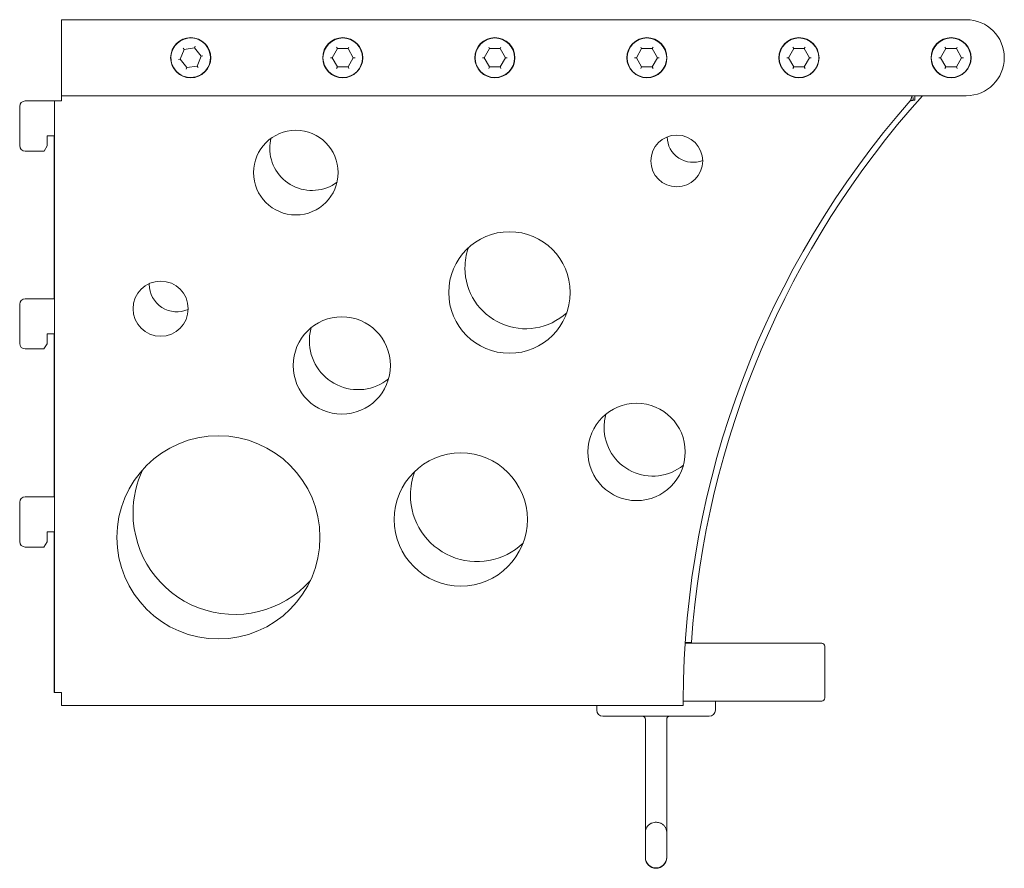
# Model space of a CAD drawing. Header units: millimetres. Extents: x -770 to -447, y -539 to -260.
import ezdxf

# ---------------------------------------------------------------- set-up
doc = ezdxf.new("R2010")
doc.units = ezdxf.units.MM

msp = doc.modelspace()

# ---------------------------------------------------------------- linework, layer by layer
at = {"color": 0, "linetype": 'Continuous', "lineweight": 0}
for p, q in [((-756.55, -260.25), (-756.55, -261.75)), ((-756.55, -260.25), (-459.05, -260.25)), ((-756.55, -261.75), (-756.55, -283.75)), ((-716.19, -270.02), (-717.48, -273.24)), ((-716.19, -270.02), (-716.54, -269.57)), ((-712.76, -269.53), (-716.19, -270.02)), ((-712.54, -268.99), (-712.76, -269.53)), ((-710.62, -272.25), (-712.76, -269.53)), ((-665.78, -269.75), (-667.51, -272.75)), ((-665.78, -269.75), (-666.07, -269.25)), ((-662.32, -269.75), (-665.78, -269.75)), ((-662.03, -269.25), (-662.32, -269.75)), ((-660.58, -272.75), (-662.32, -269.75)), ((-615.78, -269.75), (-617.51, -272.75)), ((-615.78, -269.75), (-616.07, -269.25)), ((-612.32, -269.75), (-615.78, -269.75)), ((-612.03, -269.25), (-612.32, -269.75)), ((-610.58, -272.75), (-612.32, -269.75)), ((-565.78, -269.75), (-567.51, -272.75)), ((-565.78, -269.75), (-566.07, -269.25)), ((-562.32, -269.75), (-565.78, -269.75)), ((-562.03, -269.25), (-562.32, -269.75)), ((-560.58, -272.75), (-562.32, -269.75)), ((-515.78, -269.75), (-517.51, -272.75)), ((-515.78, -269.75), (-516.07, -269.25)), ((-512.32, -269.75), (-515.78, -269.75)), ((-512.03, -269.25), (-512.32, -269.75)), ((-510.58, -272.75), (-512.32, -269.75)), ((-465.78, -269.75), (-467.51, -272.75)), ((-465.78, -269.75), (-466.07, -269.25)), ((-462.32, -269.75), (-465.78, -269.75)), ((-462.03, -269.25), (-462.32, -269.75)), ((-460.58, -272.75), (-462.32, -269.75)), ((-717.48, -273.24), (-718.05, -273.32)), ((-717.48, -273.24), (-715.34, -275.96)), ((-711.91, -275.47), (-710.62, -272.25)), ((-710.05, -272.17), (-710.62, -272.25)), ((-667.51, -272.75), (-668.09, -272.75)), ((-667.51, -272.75), (-665.78, -275.75)), ((-662.32, -275.75), (-660.58, -272.75)), ((-660.01, -272.75), (-660.58, -272.75)), ((-617.51, -272.75), (-618.09, -272.75)), ((-617.51, -272.75), (-615.78, -275.75)), ((-612.32, -275.75), (-610.58, -272.75)), ((-610.01, -272.75), (-610.58, -272.75)), ((-567.51, -272.75), (-568.09, -272.75)), ((-567.51, -272.75), (-565.78, -275.75)), ((-562.32, -275.75), (-560.58, -272.75)), ((-560.01, -272.75), (-560.58, -272.75)), ((-517.51, -272.75), (-518.09, -272.75)), ((-517.51, -272.75), (-515.78, -275.75)), ((-512.32, -275.75), (-510.58, -272.75)), ((-510.01, -272.75), (-510.58, -272.75)), ((-467.51, -272.75), (-468.09, -272.75)), ((-467.51, -272.75), (-465.78, -275.75)), ((-462.32, -275.75), (-460.58, -272.75)), ((-460.01, -272.75), (-460.58, -272.75)), ((-715.34, -275.96), (-715.55, -276.5)), ((-715.34, -275.96), (-711.91, -275.47)), ((-711.55, -275.92), (-711.91, -275.47)), ((-665.78, -275.75), (-666.07, -276.25)), ((-665.78, -275.75), (-662.32, -275.75)), ((-662.03, -276.25), (-662.32, -275.75)), ((-615.78, -275.75), (-616.07, -276.25)), ((-615.78, -275.75), (-612.32, -275.75)), ((-612.03, -276.25), (-612.32, -275.75)), ((-565.78, -275.75), (-566.07, -276.25)), ((-565.78, -275.75), (-562.32, -275.75)), ((-562.03, -276.25), (-562.32, -275.75)), ((-515.78, -275.75), (-516.07, -276.25)), ((-515.78, -275.75), (-512.32, -275.75)), ((-512.03, -276.25), (-512.32, -275.75)), ((-465.78, -275.75), (-466.07, -276.25)), ((-465.78, -275.75), (-462.32, -275.75)), ((-462.03, -276.25), (-462.32, -275.75)), ((-756.55, -283.75), (-756.55, -285.25)), ((-759.55, -286.95), (-768.47, -286.95)), ((-759.55, -286.95), (-758.8, -286.95)), ((-758.8, -481.45), (-758.8, -286.95)), ((-758.8, -286.95), (-756.55, -286.95)), ((-756.55, -285.83), (-756.55, -285.25)), ((-459.05, -285.25), (-756.55, -285.25)), ((-756.55, -286.95), (-756.55, -285.83)), ((-476.52, -285.86), (-476.52, -286.75)), ((-476.52, -286.75), (-476, -286.75)), ((-476, -286.75), (-476, -285.25)), ((-770.27, -288.75), (-770.27, -301.64)), ((-761.27, -301.71), (-761.27, -298.44)), ((-761.27, -298.44), (-759.55, -298.44)), ((-758.97, -298.44), (-759.55, -298.44)), ((-758.97, -351.99), (-758.97, -298.44)), ((-768.47, -303.44), (-762.27, -303.44)), ((-762.27, -303.44), (-761.27, -301.71)), ((-759.55, -351.99), (-768.47, -351.99)), ((-759.55, -351.99), (-758.97, -351.99)), ((-770.27, -353.79), (-770.27, -366.69)), ((-761.27, -366.81), (-761.27, -363.54)), ((-761.27, -363.54), (-759.55, -363.54)), ((-758.97, -363.54), (-759.55, -363.54)), ((-758.97, -417.09), (-758.97, -363.54)), ((-768.47, -368.49), (-762.35, -368.49)), ((-762.35, -368.49), (-761.27, -366.81)), ((-759.55, -417.09), (-768.47, -417.09)), ((-759.55, -417.09), (-758.97, -417.09)), ((-770.27, -418.89), (-770.27, -431.79)), ((-761.27, -431.91), (-761.27, -428.64)), ((-761.27, -428.64), (-759.55, -428.64)), ((-758.97, -428.64), (-759.55, -428.64)), ((-758.97, -481.45), (-758.97, -428.64)), ((-768.47, -433.59), (-762.35, -433.59)), ((-762.35, -433.59), (-761.27, -431.91)), ((-551.46, -465.2), (-506.55, -465.2)), ((-551.44, -465), (-549.41, -465)), ((-505.55, -466.2), (-505.55, -483.2)), ((-758.8, -481.45), (-758.97, -481.45)), ((-756.55, -481.45), (-758.8, -481.45)), ((-756.55, -481.45), (-756.55, -484)), ((-756.55, -485.7), (-756.55, -484)), ((-506.55, -484.2), (-552.11, -484.2)), ((-541.55, -487.2), (-541.55, -484.2)), ((-552.11, -485.7), (-756.55, -485.7)), ((-580.55, -487.2), (-580.55, -485.7)), ((-578.55, -489.2), (-570.55, -489.2)), ((-551.55, -489.2), (-570.55, -489.2)), ((-564.55, -527.33), (-564.55, -490.2)), ((-557.55, -527.33), (-557.55, -490.2)), ((-551.55, -489.2), (-543.55, -489.2)), ((-564.55, -529.02), (-564.55, -527.33)), ((-557.55, -529.02), (-557.55, -527.33)), ((-564.55, -529.02), (-564.55, -535.56)), ((-557.55, -535.56), (-557.55, -529.02)), ((-564.55, -535.56), (-564.55, -535.69)), ((-557.55, -535.69), (-557.55, -535.56))]:
    msp.add_line(p, q, dxfattribs=at)
at = {"color": 0, "linetype": 'Continuous', "lineweight": 0, "extrusion": (2.20056e-16, 0, -1)}
for centre, radius, start, end in [((459.05, -272.75), 12.5, 90, 180), ((714.05, -272.75), 6.5, 351.8516, 171.8516), ((459.05, -272.75), 12.5, 180, 270), ((250.11, -485.5), 300, 3.9183, 41.8744), ((543.55, -487.2), 2, 180, 270), ((556.55, -490.2), 1, 0, 90)]:
    msp.add_arc(centre, radius, start, end, dxfattribs=at)
at = {"color": 0, "linetype": 'Continuous', "lineweight": 0}
for centre, radius, start, end in [((-714.05, -272.75), 6.6, 0, 180), ((-664.05, -272.75), 6.6, 0, 180), ((-614.05, -272.75), 6.6, 0, 180), ((-564.05, -272.75), 6.6, 0, 180), ((-514.05, -272.75), 6.6, 0, 180), ((-464.05, -272.75), 6.6, 0, 180), ((-714.05, -272.75), 6.6, 180, 0), ((-664.05, -272.75), 6.6, 180, 0), ((-614.05, -272.75), 6.6, 180, 0), ((-564.05, -272.75), 6.6, 180, 0), ((-514.05, -272.75), 6.6, 180, 0), ((-464.05, -272.75), 6.6, 180, 0), ((-768.47, -288.75), 1.8, 90, 180), ((-679.48, -310.51), 13.91, 0, 180), ((-674.15, -302.46), 13.91, 166.8224, 180), ((-554.23, -306.67), 8.51, 0, 180), ((-548.9, -298.62), 8.51, 181.0656, 291.9569), ((-768.47, -301.64), 1.8, 180, 270), ((-674.15, -302.46), 13.91, 180, 306.2), ((-554.23, -306.67), 8.51, 180, 0), ((-679.48, -310.51), 13.91, 180, 0), ((-609.24, -349.92), 19.97, 0, 180), ((-603.91, -341.87), 19.97, 160.4963, 180), ((-603.91, -341.87), 19.97, 180, 312.5262), ((-723.93, -355.25), 9.07, 0, 180), ((-718.6, -347.2), 9.07, 178.6801, 180), ((-718.6, -347.2), 9.07, 180, 294.3422), ((-768.47, -353.79), 1.8, 90, 180), ((-609.24, -349.92), 19.97, 180, 0), ((-723.93, -355.25), 9.07, 180, 0), ((-664.36, -373.91), 16, 0, 180), ((-659.03, -365.86), 16, 164.0671, 180), ((-768.47, -366.69), 1.8, 180, 270), ((-659.03, -365.86), 16, 180, 308.9554), ((-664.36, -373.91), 16, 180, 0), ((-567.45, -402.33), 16, 0, 180), ((-562.13, -394.28), 16, 164.0672, 180), ((-562.13, -394.28), 16, 180, 308.9554), ((-704.94, -430.41), 33.4, 0, 180), ((-625.24, -424.54), 21.88, 0, 180), ((-567.45, -402.33), 16, 180, 0), ((-699.61, -422.35), 33.4, 154.8208, 180), ((-619.92, -416.49), 21.88, 159.2543, 180), ((-768.47, -418.89), 1.8, 90, 180), ((-619.92, -416.49), 21.88, 180, 313.7682), ((-699.61, -422.35), 33.4, 180, 318.2015), ((-625.24, -424.54), 21.88, 180, 0), ((-704.94, -430.41), 33.4, 180, 0), ((-768.47, -431.79), 1.8, 180, 270), ((-506.55, -483.2), 1, 270, 0)]:
    msp.add_arc(centre, radius, start, end, dxfattribs=at)
at = {"color": 0, "linetype": 'Continuous', "lineweight": 0, "extrusion": (2.20056e-16, -2.472e-31, -1)}
for centre in [(664.05, -272.75), (614.05, -272.75), (564.05, -272.75), (514.05, -272.75), (464.05, -272.75)]:
    msp.add_arc(centre, 6.5, 0, 180, dxfattribs=at)
at = {"color": 0, "linetype": 'Continuous', "lineweight": 0, "extrusion": (2.20056e-16, -6.16298e-33, -1)}
msp.add_arc((714.05, -272.75), 6.5, 171.8516, 351.8516, dxfattribs=at)
at = {"color": 0, "linetype": 'Continuous', "lineweight": 0, "extrusion": (2.20056e-16, -4.76319e-31, -1)}
for centre in [(664.05, -272.75), (614.05, -272.75), (564.05, -272.75), (514.05, -272.75), (464.05, -272.75)]:
    msp.add_arc(centre, 6.5, 180, 0, dxfattribs=at)
at = {"color": 0, "linetype": 'Continuous', "lineweight": 0, "extrusion": (2.20056e-16, -9.62965e-35, -1)}
msp.add_arc((252.11, -484.95), 300, 0.1807, 41.3009, dxfattribs=at)
at = {"color": 0, "linetype": 'Continuous', "lineweight": 0, "extrusion": (2.20056e-16, 8.72653e-33, -1)}
msp.add_arc((506.55, -466.2), 1, 90, 180, dxfattribs=at)
at = {"color": 0, "linetype": 'Continuous', "lineweight": 0, "extrusion": (2.20056e-16, 3.50325e-46, -1)}
msp.add_arc((578.55, -487.2), 2, 270, 0, dxfattribs=at)
at = {"color": 0, "linetype": 'Continuous', "lineweight": 0, "extrusion": (2.20056e-16, 7.00649e-46, -1)}
msp.add_arc((565.55, -490.2), 1, 90, 180, dxfattribs=at)
at = {"color": 0, "linetype": 'Continuous', "lineweight": 0, "extrusion": (2.20056e-16, -7.00649e-46, -1)}
for start, end in [(270, 360), (180, 270)]:
    msp.add_arc((561.05, -535.56), 3.5, start, end, dxfattribs=at)
at = {"color": 0, "linetype": 'Continuous', "lineweight": 0, "extrusion": (2.20056e-16, 3.19347e-33, -1)}
msp.add_arc((561.05, -535.69), 3.5, 270, 0, dxfattribs=at)
at = {"color": 0, "linetype": 'Continuous', "lineweight": 0, "extrusion": (2.20056e-16, 1.65584e-34, -1)}
msp.add_arc((561.05, -535.69), 3.5, 180, 270, dxfattribs=at)
at = {"color": 0, "linetype": 'Continuous', "lineweight": 0}
for points, knots in [([(-477.48, -286.95), (-477.46, -286.9), (-477.44, -286.86), (-477.39, -286.77), (-477.37, -286.72), (-477.3, -286.56), (-477.26, -286.45), (-477.19, -286.27), (-477.17, -286.2), (-477.13, -286.08), (-477.11, -286.03), (-477.06, -285.9), (-477.03, -285.82), (-476.97, -285.67), (-476.94, -285.6), (-476.9, -285.51), (-476.88, -285.49), (-476.82, -285.39), (-476.77, -285.33), (-476.64, -285.26), (-476.58, -285.25), (-476.52, -285.25)], [-0.2800175, -0.2800175, -0.2800175, -0.2800175, -0.2645316, -0.2645316, -0.2476245, -0.2476245, -0.2112881, -0.2112881, -0.184537, -0.184537, -0.1674908, -0.1674908, -0.1343169, -0.1343169, -0.1010716, -0.1010716, -0.0839431, -0.0839431, -0.0385906, -0.0385906, 0, 0, 0, 0]), ([(-477.48, -286.95), (-477.44, -286.94), (-477.4, -286.93), (-477.34, -286.91), (-477.32, -286.91), (-477.29, -286.9), (-477.28, -286.89), (-477.27, -286.89), (-477.26, -286.89), (-477.26, -286.89), (-477.25, -286.89), (-477.25, -286.88), (-477.25, -286.88), (-477.24, -286.88), (-477.21, -286.87), (-477.18, -286.86), (-477.1, -286.83), (-477.05, -286.82), (-476.95, -286.79), (-476.91, -286.78), (-476.85, -286.77), (-476.83, -286.76), (-476.8, -286.76), (-476.79, -286.76), (-476.78, -286.76), (-476.78, -286.76), (-476.77, -286.76), (-476.77, -286.76), (-476.77, -286.76), (-476.77, -286.76), (-476.76, -286.76), (-476.76, -286.76), (-476.68, -286.75), (-476.6, -286.75), (-476.52, -286.75)], [0, 0, 0, 0, 0.125, 0.125, 0.1875, 0.1875, 0.21875, 0.21875, 0.234375, 0.234375, 0.242188, 0.246094, 0.246094, 0.25, 0.25, 0.375, 0.375, 0.5, 0.5, 0.625, 0.625, 0.6875, 0.6875, 0.71875, 0.71875, 0.734375, 0.734375, 0.742188, 0.742188, 0.746094, 0.746094, 0.75, 0.75, 1, 1, 1, 1]), ([(-552.11, -485.67), (-552.11, -485.53), (-552.11, -484.97), (-552.11, -484.31), (-552.11, -484.21), (-552.11, -484.11), (-552.11, -484)], [0, 0, 0, 0, 0.865796, 0.865796, 0.865796, 1, 1, 1, 1]), ([(-552.11, -485.7), (-552.11, -485.7), (-552.11, -485.7), (-552.11, -485.69), (-552.11, -485.68), (-552.11, -485.67)], [-0.03577492, -0.03577492, -0.03577492, -0.03577492, -0.01788746, -0.01788746, 0, 0, 0, 0]), ([(-561.05, -524.06), (-561.27, -524.06), (-561.49, -524.08), (-561.94, -524.16), (-562.17, -524.22), (-562.67, -524.41), (-562.94, -524.54), (-563.51, -524.96), (-563.82, -525.25), (-564.26, -525.97), (-564.41, -526.33), (-564.53, -526.92), (-564.55, -527.13), (-564.55, -527.33)], [1.570796, 1.570796, 1.570796, 1.570796, 1.884956, 1.884956, 2.199115, 2.199115, 2.513274, 2.513274, 2.827433, 2.827433, 3.039498, 3.039498, 3.141593, 3.141593, 3.141593, 3.141593]), ([(-557.55, -527.33), (-557.55, -526.99), (-557.6, -526.66), (-557.81, -526.04), (-557.95, -525.76), (-558.31, -525.24), (-558.52, -525.03), (-559, -524.63), (-559.27, -524.49), (-559.77, -524.27), (-560.01, -524.19), (-560.47, -524.1), (-560.69, -524.07), (-560.96, -524.06), (-561, -524.06), (-561.05, -524.06)], [6.283185, 6.283185, 6.283185, 6.283185, 6.454032, 6.454032, 6.637352, 6.637352, 6.860126, 6.860126, 7.159807, 7.159807, 7.473966, 7.473966, 7.788125, 7.788125, 7.853982, 7.853982, 7.853982, 7.853982])]:
    msp.add_open_spline(points, degree=3, knots=knots, dxfattribs=at)

doc.saveas('drawing.dxf')
